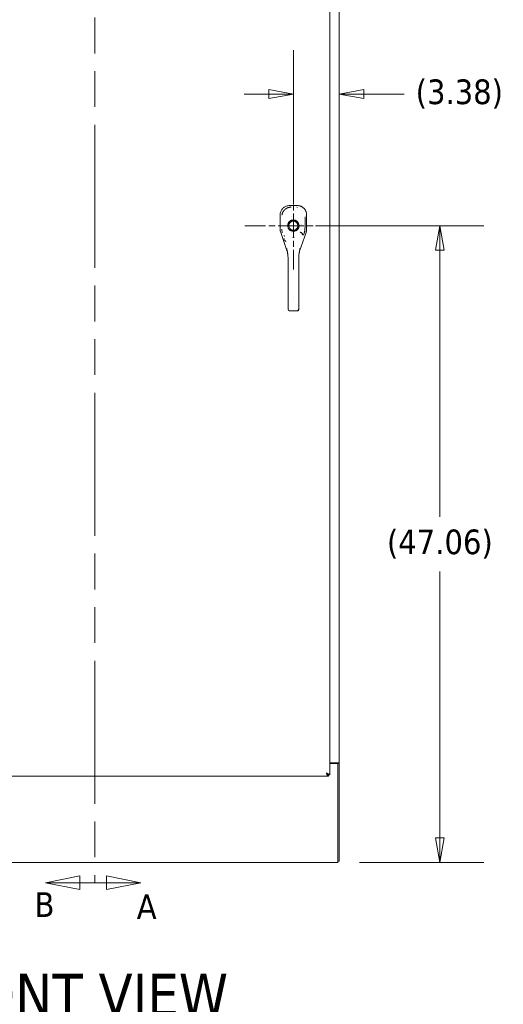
# Model space of a CAD drawing. Header units: inches. Extents: x 16 to 427, y 4 to 276.
# Tile 43 of 111: x 178 to 213, y 108 to 180. Entities that reach past the tile are written whole.
import ezdxf

# ---------------------------------------------------------------- set-up
doc = ezdxf.new("R2010")
doc.units = ezdxf.units.IN
doc.header["$LTSCALE"] = 26
doc.header["$MEASUREMENT"] = 0
doc.linetypes.add('CHAIN', pattern=[0.7087, 0.4724, -0.0591, 0.1181, -0.0591])
doc.linetypes.add('DOUBLE_DASH_CHAIN', pattern=[1.2403, 0.6614, -0.0827, 0.1654, -0.0827, 0.1654, -0.0827])
doc.layers.get('0').update_dxf_attribs({"lineweight": 0})
for name, color, linetype, lineweight in [('Center Mark (ANSI)', 7, 'Continuous', 5), ('Dimension (ANSI)', 7, 'Continuous', 5), ('Section Line (ANSI)', 7, 'DOUBLE_DASH_CHAIN', 5), ('Symbol (ANSI)', 7, 'Continuous', 5), ('Visible (ANSI)', 7, 'Continuous', 5)]:
    doc.layers.add(name, color=color, linetype=linetype, lineweight=lineweight)
doc.styles.add('Note Text (ANSI)', font='tahoma.ttf')
doc.styles.add('ROMANS', font='tahoma.ttf')
doc.styles.add('Text Style168', font='tahoma.ttf')
doc.dimstyles.new('Default (ANSI)', dxfattribs={"dimscale": 26, "dimtxt": 0.07, "dimasz": 0.07, "dimexe": 0.125, "dimexo": 0.0625, "dimgap": 0.031496, "dimtad": 0, "dimtih": 1, "dimtoh": 1, "dimrnd": 1e-08, "dimzin": 0, "dimdsep": 46, "dimtxsty": 'ROMANS', "dimblk": 'Filled-1', "dimcen": 0.09, "dimdle": 0.393701, "dimclrd": 256, "dimclre": 256, "dimclrt": 256, "dimadec": 0, "dimazin": 0, "dimtfac": 0.928571, "dimtofl": 0, "dimtmove": 0, "dimatfit": 3, "dimfxl": 1, "dimtolj": 1, "dimtzin": 0, "dimlwd": -1, "dimlwe": -1, "dimarcsym": 0})

# ---------------------------------------------------------------- blocks, each defined once
blk = doc.blocks.new('2dTransSection0')
at = {"layer": 'Section Line (ANSI)', "linetype": 'DOUBLE_DASH_CHAIN', "ltscale": 0.023621}
blk.add_line((7.0459, 8.1592), (7.0459, 4.4814), dxfattribs=at)
at = {"layer": 'Section Line (ANSI)', "linetype": 'Continuous'}
for p, q in [((7.0459, 4.4972), (7.0459, 4.4814)), ((7.0459, 4.4814), (7.0795, 4.4814)), ((7.1775, 4.4814), (7.0795, 4.5009)), ((7.0795, 4.5009), (7.0795, 4.4619)), ((7.0795, 4.4814), (7.1775, 4.4814)), ((7.0795, 4.4619), (7.1775, 4.4814))]:
    blk.add_line(p, q, dxfattribs=at)
at = {"layer": 'Section Line (ANSI)', "linetype": 'Continuous', "flags": 128}
blk.add_lwpolyline([(7.0795, 4.4619), (7.1775, 4.4814), (7.0795, 4.5009), (7.0795, 4.4619)], dxfattribs=at)
at = {"layer": 'Section Line (ANSI)'}
blk.add_solid([(7.0795, 4.4619), (7.1775, 4.4814), (7.0795, 4.5009), (7.0795, 4.4619)], dxfattribs=at)
at = {"layer": 'Section Line (ANSI)', "insert": (7.1655, 4.3785), "char_height": 0.07, "attachment_point": 7, "style": 'Note Text (ANSI)'}
blk.add_mtext('A', dxfattribs=at)
blk = doc.blocks.new('2dTransSection1')
at = {"layer": 'Section Line (ANSI)', "linetype": 'DOUBLE_DASH_CHAIN', "ltscale": 0.023621}
blk.add_line((7.0459, 8.1592), (7.0459, 4.4814), dxfattribs=at)
at = {"layer": 'Section Line (ANSI)', "linetype": 'Continuous'}
for p, q in [((7.0036, 4.5009), (6.9056, 4.4814)), ((7.0036, 4.4814), (6.9056, 4.4814)), ((6.9056, 4.4814), (7.0036, 4.4619)), ((7.0036, 4.4619), (7.0036, 4.5009)), ((7.0459, 4.4814), (7.0036, 4.4814)), ((7.0459, 4.4972), (7.0459, 4.4814))]:
    blk.add_line(p, q, dxfattribs=at)
at = {"layer": 'Section Line (ANSI)', "linetype": 'Continuous', "flags": 128}
blk.add_lwpolyline([(7.0036, 4.5009), (6.9056, 4.4814), (7.0036, 4.4619), (7.0036, 4.5009)], dxfattribs=at)
at = {"layer": 'Section Line (ANSI)'}
blk.add_solid([(7.0036, 4.5009), (6.9056, 4.4814), (7.0036, 4.4619), (7.0036, 4.5009)], dxfattribs=at)
at = {"layer": 'Section Line (ANSI)', "insert": (6.8747, 4.3843), "char_height": 0.07, "attachment_point": 7, "style": 'Note Text (ANSI)'}
blk.add_mtext('B', dxfattribs=at)
blk = doc.blocks.new('Filled-1')
at = {"color": 0}
for p, q in [((0, 0), (-1, 0.179)), ((-1, 0.179), (-1, -0.179)), ((-1, 0), (0, 0)), ((-1, -0.179), (0, 0))]:
    blk.add_line(p, q, dxfattribs=at)
at = {"color": 0, "flags": 128}
blk.add_lwpolyline([(-1, -0.179), (0, 0), (-1, 0.179), (-1, -0.179)], dxfattribs=at)
at = {"color": 0}
blk.add_solid([(-1, -0.179), (0, 0), (-1, 0.179), (-1, -0.179)], dxfattribs=at)
blk = doc.blocks.new('*D14')
at = {"layer": 'Defpoints', "color": 0, "transparency": 16777216}
for p in [(197.879, 165.078), (201.154, 118.015), (208.708, 118.015)]:
    blk.add_point(p, dxfattribs=at)
at = {"layer": 'Dimension (ANSI)', "transparency": 16777216}
for p, q in [((199.504, 165.078), (211.958, 165.078)), ((208.708, 163.258), (208.708, 143.568)), ((208.708, 119.835), (208.708, 139.525)), ((202.779, 118.015), (211.958, 118.015))]:
    blk.add_line(p, q, dxfattribs=at)
at = {"layer": 'Dimension (ANSI)', "transparency": 16777216, "xscale": 1.820000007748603, "yscale": 1.820000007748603, "zscale": 1.820000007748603}
for p, rotation in [((208.708, 165.078), 90), ((208.708, 118.015), 270)]:
    blk.add_blockref('Filled-1', p, dxfattribs=dict(at, rotation=rotation))
at = {"layer": 'Dimension (ANSI)', "transparency": 16777216, "insert": (208.708, 141.547), "char_height": 1.82, "attachment_point": 5, "style": 'ROMANS'}
blk.add_mtext('\\A1;(47.06)', dxfattribs=at)
blk = doc.blocks.new('*D15')
at = {"layer": 'Defpoints', "color": 0, "transparency": 16777216}
for p in [(201.256, 204.765), (197.879, 174.81), (197.879, 165.078)]:
    blk.add_point(p, dxfattribs=at)
at = {"layer": 'Dimension (ANSI)', "transparency": 16777216}
for p, q in [((197.879, 166.703), (197.879, 178.06)), ((196.059, 174.81), (194.239, 174.81)), ((203.076, 174.81), (206.073, 174.81))]:
    blk.add_line(p, q, dxfattribs=at)
at = {"layer": 'Dimension (ANSI)', "transparency": 16777216, "xscale": 1.820000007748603, "yscale": 1.820000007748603, "zscale": 1.820000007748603}
blk.add_blockref('Filled-1', (197.879, 174.81), dxfattribs=at)
at = {"layer": 'Dimension (ANSI)', "transparency": 16777216, "xscale": 1.820000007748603, "yscale": 1.820000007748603, "zscale": 1.820000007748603, "rotation": 180}
blk.add_blockref('Filled-1', (201.256, 174.81), dxfattribs=at)
at = {"layer": 'Dimension (ANSI)', "transparency": 16777216, "insert": (210.146, 174.81), "char_height": 1.82, "attachment_point": 5, "style": 'ROMANS'}
blk.add_mtext('\\A1;(3.38)', dxfattribs=at)

msp = doc.modelspace()

# ---------------------------------------------------------------- linework, layer by layer
at = {"layer": 'Center Mark (ANSI)', "linetype": 'CHAIN', "ltscale": 0.146029}
msp.add_line((197.879, 168.667), (197.879, 161.8278), dxfattribs=at)
at = {"layer": 'Center Mark (ANSI)', "linetype": 'CHAIN', "ltscale": 0.153277}
msp.add_line((201.4682, 165.0778), (194.2898, 165.0778), dxfattribs=at)
at = {"layer": 'Visible (ANSI)'}
for p, q in [((200.5665, 205.6626), (200.5665, 124.493)), ((201.256, 204.7653), (201.256, 125.3903)), ((197.6024, 166.5664), (197.5945, 166.5664)), ((198.1593, 166.5657), (197.6024, 166.5664)), ((197.6024, 166.5664), (198.1593, 166.5657)), ((197.6732, 166.4954), (197.6732, 166.4954)), ((197.7199, 166.4349), (197.7199, 166.4485)), ((198.0884, 166.4949), (198.0884, 166.4949)), ((198.0884, 166.4949), (198.0884, 166.4949)), ((198.1672, 166.5657), (198.1593, 166.5657)), ((198.167, 166.4226), (198.1671, 166.4368)), ((196.9036, 165.8694), (196.9022, 164.8053)), ((196.9022, 164.8053), (196.9036, 165.8694)), ((196.9036, 165.8772), (196.9036, 165.8694)), ((196.9744, 165.7984), (196.9744, 165.7984)), ((197.8963, 165.4165), (197.8958, 165.4166)), ((198.0041, 165.3931), (198.0036, 165.3932)), ((198.7854, 165.7961), (198.7854, 165.7961)), ((198.855, 164.8028), (198.8563, 165.8669)), ((198.8563, 165.8669), (198.855, 164.8028)), ((198.8563, 165.8669), (198.8564, 165.8748)), ((196.9022, 164.804), (196.9022, 164.8053)), ((196.9411, 164.5747), (196.9407, 164.576)), ((196.9411, 164.5747), (197.4295, 163.1737)), ((197.4295, 163.1737), (196.9411, 164.5747)), ((197.4851, 164.9382), (197.4851, 164.9382)), ((197.4929, 164.9178), (197.4929, 164.9177)), ((197.5831, 164.7827), (197.5831, 164.7827)), ((197.6306, 164.8468), (197.6307, 164.8469)), ((197.6368, 164.8403), (197.6368, 164.8404)), ((197.6368, 164.7372), (197.6368, 164.7372)), ((197.6484, 164.7293), (197.6918, 164.7949)), ((197.6762, 164.806), (197.6762, 164.8059)), ((197.6762, 164.7174), (197.6762, 164.717)), ((197.7533, 164.7627), (197.7543, 164.7625)), ((197.7723, 164.7559), (197.7723, 164.7557)), ((197.7723, 164.7557), (197.7723, 164.7559)), ((197.7841, 164.752), (197.7841, 164.7523)), ((197.8501, 164.6802), (197.8496, 164.6802)), ((197.8617, 164.7392), (197.8639, 164.7387)), ((197.907, 164.6802), (197.9064, 164.6802)), ((198.0661, 164.7949), (198.1095, 164.7293)), ((198.0817, 164.8059), (198.0817, 164.806)), ((198.0817, 164.717), (198.0817, 164.7174)), ((198.1211, 164.8404), (198.1211, 164.8403)), ((198.1211, 164.7372), (198.1211, 164.7372)), ((198.2011, 165.1837), (198.2012, 165.1837)), ((198.2012, 165.1837), (198.2011, 165.1837)), ((198.2048, 165.1719), (198.2049, 165.1719)), ((198.2646, 164.9168), (198.2646, 164.9168)), ((198.2725, 164.9372), (198.2725, 164.9372)), ((198.8155, 164.5723), (198.3333, 163.2002)), ((198.816, 164.5736), (198.8155, 164.5723)), ((198.855, 164.8028), (198.855, 164.8015)), ((197.7569, 164.1857), (197.7569, 164.1859)), ((197.7569, 164.1859), (197.7569, 164.1857)), ((197.7687, 164.1857), (197.7687, 164.1859)), ((197.7805, 164.1859), (197.7805, 164.1857)), ((197.9774, 164.1857), (197.9774, 164.1858)), ((197.4853, 161.7314), (197.4853, 162.6575)), ((198.2727, 162.6575), (198.2727, 161.7314)), ((197.4853, 159.7629), (197.4853, 161.7314)), ((197.4853, 161.7314), (197.4853, 159.7629)), ((198.2727, 161.7314), (198.2727, 159.7629)), ((198.2727, 159.7629), (198.2727, 161.7314)), ((197.4853, 159.7629), (197.4853, 158.9548)), ((198.2727, 158.9548), (198.2727, 159.7629)), ((197.4853, 158.9548), (197.4853, 158.8957)), ((197.4853, 158.8957), (197.4853, 158.9548)), ((197.6034, 158.7934), (198.1546, 158.7934)), ((198.1546, 158.7934), (197.6034, 158.7934)), ((198.2727, 158.8957), (198.2727, 158.9548)), ((198.2727, 158.9548), (198.2727, 158.8957)), ((201.0133, 125.3903), (200.5665, 125.3903)), ((201.154, 125.3393), (200.5665, 125.3393)), ((201.0133, 125.3903), (201.256, 125.3903)), ((201.154, 125.3591), (201.154, 125.3903)), ((201.256, 125.3591), (201.154, 125.3591)), ((201.154, 125.3591), (201.154, 125.3393)), ((201.154, 125.3393), (201.154, 118.258)), ((201.256, 125.3903), (201.256, 125.3591)), ((201.256, 125.3591), (201.256, 118.1173)), ((200.4638, 124.4923), (200.4638, 124.3903)), ((200.4645, 124.493), (200.5665, 124.493)), ((200.4638, 124.3903), (165.2317, 124.3903)), ((201.154, 118.0153), (165.233, 118.0153)), ((201.154, 118.0153), (201.154, 118.258)), ((201.256, 118.1173), (201.154, 118.1173))]:
    msp.add_line(p, q, dxfattribs=at)
for centre, radius, start, end in [((197.879, 165.0778), 0.4179, 303.481247, 236.518753), ((197.879, 165.0778), 0.3392, 303.481247, 236.518753), ((197.879, 165.0778), 0.3392, 0, 180), ((197.879, 164.9204), 0.4724, 116.646125, 116.696202), ((197.879, 164.9204), 0.4724, 116.646125, 116.696202), ((197.879, 164.9204), 0.4724, 63.303798, 63.353869), ((197.879, 164.9204), 0.4724, 63.303798, 63.353869), ((197.8789, 165.0777), 0.5077, 255.311901, 255.312013), ((198.4842, 165.1558), 0.0197, 251.626485, 252.154565), ((198.4842, 165.1558), 0.0197, 251.625166, 252.153325)]:
    msp.add_arc(centre, radius, start, end, dxfattribs=at)
for centre, major_axis, ratio, start_param, end_param in [((197.6024, 166.5664), (0.129, -0.0002), 0.00001, 4.651125, 4.7122074), ((198.1593, 166.5657), (0.129, -0.0002), 0.00001, 4.7125705, 4.773653), ((196.9036, 165.8694), (0.0002, 0.129), 0.00001, 4.7125705, 4.773653), ((198.8563, 165.8669), (-0.0002, -0.129), 0.00001, 4.651125, 4.7122074), ((197.5894, 164.8026), (0.1145, -0.6789), 0.997956, 4.5436754, 4.8811026), ((197.6484, 164.7293), (0.0434, 0.0657), 0.00001, 4.7123855, 6.2501774), ((198.1095, 164.7293), (-0.0434, 0.0657), 0.00001, 0.0527321, 1.5806418), ((198.4108, 164.7685), (0.1373, 0.2391), 0.281198, 4.0229143, 4.0586223), ((198.3753, 164.4438), (0.1785, -0.083), 0.6904569, 0.3027246, 1.8814457), ((198.3807, 164.4555), (0.1795, -0.0809), 0.6615818, 0.2947925, 1.8605315), ((198.6714, 164.6049), (0.0309, -0.0125), 0.1382041, 5.4714403, 6.1164049), ((198.0388, 164.824), (0.1177, 0.6886), 0.9999883, 4.7654278, 4.8688416), ((198.0388, 164.824), (-0.1179, -0.6885), 0.9999884, 1.6241736, 1.7275912), ((198.1679, 164.8019), (0.1162, 0.6786), 0.997956, 4.5436754, 4.8811026), ((197.879, 164.2064), (-0.0807, 0), 0.9990844, 0.2561907, 0.2598955), ((197.879, 164.2059), (-0.0689, 0), 0.9990844, 0.2938643, 0.2983422), ((197.879, 164.2059), (-0.0689, 0), 0.9990844, 0.2938642, 0.2983422), ((197.879, 164.2026), (-0.0602, 0), 0.9990844, 0.2809467, 0.2860887), ((197.879, 164.2026), (-0.0602, 0), 0.9990844, 0.2809467, 0.2860888), ((197.879, 164.2022), (-0.0485, 0), 0.9990844, 0.3419788, 0.3485169), ((197.879, 164.2022), (0.0485, 0), 0.9990844, 5.9346733, 5.9397846), ((197.879, 164.2026), (0.0602, 0), 0.9990844, 5.9971014, 6.0008554), ((197.879, 164.2026), (0.0602, 0), 0.9990844, 5.9971014, 6.0008554), ((197.879, 164.2059), (0.0689, 0), 0.9990844, 5.9848479, 5.9879683), ((197.879, 164.2059), (0.0689, 0), 0.9990844, 5.9848479, 5.9879683), ((197.879, 164.2064), (0.0807, 0), 0.9990844, 6.0232947, 6.0256956), ((198.599, 164.7024), (-0.1189, -0.4118), 0.1586919, 0.7979277, 0.837041), ((197.6034, 158.8957), (-0.1181, 0), 0.8660254, 0, 1.5707963), ((198.1546, 158.8957), (0.1181, 0), 0.8660254, 4.712389, 6.2831853), ((198.1545, 158.8957), (0.1181, 0), 0.8660113, 4.7125506, 6.2829236), ((198.1939, 158.8957), (0.0787, 0), 0.5000008, 6.2731636, 6.2832145)]:
    msp.add_ellipse(centre, major_axis=major_axis, ratio=ratio, start_param=start_param, end_param=end_param, dxfattribs=at)
for points, knots in [([(196.9036, 165.8772), (196.9037, 165.9182), (196.9073, 165.959), (196.9143, 165.9989), (196.9213, 166.0388), (196.9318, 166.078), (196.9456, 166.1157), (196.9593, 166.1534), (196.9762, 166.1898), (196.9962, 166.2244), (197.0161, 166.259), (197.0391, 166.2917), (197.0647, 166.3222), (197.0903, 166.3527), (197.1186, 166.3809), (197.1492, 166.4065), (197.1797, 166.432), (197.2126, 166.4549), (197.2472, 166.4747), (197.2818, 166.4946), (197.3182, 166.5114), (197.356, 166.5251), (197.3938, 166.5387), (197.4329, 166.5491), (197.4729, 166.556), (197.5128, 166.5629), (197.5535, 166.5664), (197.5945, 166.5664)], [0, 0, 0, 0, 0.1111111, 0.1111111, 0.1111111, 0.2222222, 0.2222222, 0.2222222, 0.3333333, 0.3333333, 0.3333333, 0.4444444, 0.4444444, 0.4444444, 0.5555556, 0.5555556, 0.5555556, 0.6666667, 0.6666667, 0.6666667, 0.7777778, 0.7777778, 0.7777778, 0.8888889, 0.8888889, 0.8888889, 1, 1, 1, 1]), ([(197.5945, 166.5664), (197.5538, 166.5664), (197.5131, 166.563), (197.4732, 166.5561), (197.4331, 166.5491), (197.3938, 166.5387), (197.3559, 166.525), (197.3558, 166.525), (197.3558, 166.525), (197.3557, 166.525), (197.318, 166.5114), (197.2817, 166.4945), (197.2471, 166.4747), (197.2471, 166.4747), (197.247, 166.4746), (197.2469, 166.4746), (197.2124, 166.4548), (197.1798, 166.432), (197.1494, 166.4066), (197.1493, 166.4065), (197.1491, 166.4064), (197.149, 166.4063), (197.1185, 166.3808), (197.0903, 166.3527), (197.0648, 166.3223), (197.0647, 166.3222), (197.0646, 166.3221), (197.0645, 166.322), (197.039, 166.2916), (197.0162, 166.259), (196.9963, 166.2246), (196.9962, 166.2245), (196.9962, 166.2244), (196.9962, 166.2244), (196.9763, 166.1899), (196.9593, 166.1536), (196.9456, 166.1159), (196.9456, 166.1158), (196.9456, 166.1158), (196.9456, 166.1157), (196.9318, 166.0779), (196.9213, 166.0387), (196.9143, 165.9988), (196.9143, 165.9987), (196.9142, 165.9986), (196.9142, 165.9985), (196.9072, 165.9586), (196.9037, 165.918), (196.9036, 165.8772)], [0, 0, 0, 0, 0.1108364, 0.1108364, 0.1108364, 0.2222222, 0.2222222, 0.2222222, 0.2223767, 0.2223767, 0.2223767, 0.3330931, 0.3330931, 0.3330931, 0.3333333, 0.3333333, 0.3333333, 0.4440371, 0.4440371, 0.4440371, 0.4444444, 0.4444444, 0.4444444, 0.5555556, 0.5555556, 0.5555556, 0.5559572, 0.5559572, 0.5559572, 0.6666667, 0.6666667, 0.6666667, 0.6669005, 0.6669005, 0.6669005, 0.7776076, 0.7776076, 0.7776076, 0.7777778, 0.7777778, 0.7777778, 0.8888889, 0.8888889, 0.8888889, 0.8891566, 0.8891566, 0.8891566, 1, 1, 1, 1]), ([(197.0341, 165.8856), (197.0343, 165.8866), (197.0345, 165.8877), (197.0347, 165.8887), (197.0371, 165.9005), (197.0397, 165.9123), (197.0427, 165.924), (197.0456, 165.9357), (197.0489, 165.9473), (197.0524, 165.9589), (197.056, 165.9704), (197.0598, 165.9817), (197.0639, 165.993), (197.0671, 166.0017), (197.0704, 166.0104), (197.074, 166.019), (197.075, 166.0215), (197.076, 166.024), (197.0771, 166.0265), (197.0818, 166.0375), (197.0867, 166.0484), (197.092, 166.0591), (197.0972, 166.0699), (197.1027, 166.0805), (197.1085, 166.0909), (197.1143, 166.1014), (197.1203, 166.1116), (197.1266, 166.1218), (197.1329, 166.1319), (197.1394, 166.1418), (197.1462, 166.1516), (197.153, 166.1613), (197.1601, 166.1709), (197.1673, 166.1803), (197.1746, 166.1897), (197.1821, 166.1989), (197.1899, 166.2079), (197.1977, 166.2169), (197.2056, 166.2257), (197.2138, 166.2343), (197.2176, 166.2381), (197.2213, 166.242), (197.2251, 166.2458), (197.2297, 166.2504), (197.2344, 166.2549), (197.2391, 166.2593), (197.2478, 166.2675), (197.2566, 166.2754), (197.2657, 166.2831), (197.2747, 166.2908), (197.284, 166.2982), (197.2934, 166.3055), (197.3029, 166.3127), (197.3125, 166.3196), (197.3223, 166.3264), (197.3321, 166.3331), (197.3421, 166.3396), (197.3523, 166.3458), (197.3624, 166.352), (197.3728, 166.358), (197.3832, 166.3636), (197.3937, 166.3693), (197.4044, 166.3748), (197.4151, 166.3799), (197.4259, 166.3851), (197.4369, 166.39), (197.4479, 166.3946), (197.4494, 166.3952), (197.4509, 166.3958), (197.4524, 166.3964), (197.462, 166.4003), (197.4717, 166.404), (197.4815, 166.4075), (197.4928, 166.4116), (197.5042, 166.4153), (197.5157, 166.4188), (197.5273, 166.4222), (197.5389, 166.4254), (197.5506, 166.4283), (197.5624, 166.4311), (197.5742, 166.4337), (197.5861, 166.436), (197.598, 166.4382), (197.61, 166.4402), (197.622, 166.4419), (197.634, 166.4435), (197.6461, 166.4449), (197.6582, 166.4459), (197.6704, 166.447), (197.6826, 166.4477), (197.6948, 166.4481), (197.7031, 166.4484), (197.7115, 166.4486), (197.7199, 166.4485)], [0.12296271, 0.12296271, 0.12296271, 0.12296271, 0.12579384, 0.12579384, 0.12579384, 0.15883891, 0.15883891, 0.15883891, 0.19179047, 0.19179047, 0.19179047, 0.22465318, 0.22465318, 0.22465318, 0.25, 0.25, 0.25, 0.25743581, 0.25743581, 0.25743581, 0.29014035, 0.29014035, 0.29014035, 0.32277449, 0.32277449, 0.32277449, 0.35534854, 0.35534854, 0.35534854, 0.38787675, 0.38787675, 0.38787675, 0.42036677, 0.42036677, 0.42036677, 0.45283488, 0.45283488, 0.45283488, 0.48528786, 0.48528786, 0.48528786, 0.5, 0.5, 0.5, 0.51774014, 0.51774014, 0.51774014, 0.55019499, 0.55019499, 0.55019499, 0.58266275, 0.58266275, 0.58266275, 0.61515451, 0.61515451, 0.61515451, 0.64768607, 0.64768607, 0.64768607, 0.68026653, 0.68026653, 0.68026653, 0.71290594, 0.71290594, 0.71290594, 0.74561778, 0.74561778, 0.74561778, 0.75, 0.75, 0.75, 0.77840878, 0.77840878, 0.77840878, 0.81127839, 0.81127839, 0.81127839, 0.84423689, 0.84423689, 0.84423689, 0.87729134, 0.87729134, 0.87729134, 0.91044567, 0.91044567, 0.91044567, 0.94370526, 0.94370526, 0.94370526, 0.97707684, 0.97707684, 0.97707684, 1, 1, 1, 1]), ([(198.8564, 165.8748), (198.8564, 165.9074), (198.8542, 165.94), (198.8497, 165.9722), (198.8486, 165.9803), (198.8474, 165.9883), (198.846, 165.9963), (198.8418, 166.0204), (198.8364, 166.0443), (198.8297, 166.0677), (198.8253, 166.0831), (198.8204, 166.0983), (198.815, 166.1133), (198.8094, 166.1289), (198.8032, 166.1442), (198.7966, 166.1593), (198.787, 166.1808), (198.7763, 166.2019), (198.7646, 166.2222), (198.7602, 166.2299), (198.7557, 166.2374), (198.751, 166.2448), (198.7345, 166.2712), (198.7163, 166.2963), (198.6964, 166.3201), (198.6956, 166.3211), (198.6947, 166.3221), (198.6938, 166.3232), (198.6729, 166.348), (198.6501, 166.3712), (198.6258, 166.3928), (198.6214, 166.3967), (198.6169, 166.4006), (198.6123, 166.4045), (198.592, 166.4215), (198.5707, 166.4374), (198.5485, 166.452), (198.5374, 166.4593), (198.5261, 166.4663), (198.5145, 166.473), (198.4987, 166.4821), (198.4824, 166.4907), (198.4658, 166.4986), (198.4462, 166.5079), (198.4261, 166.5163), (198.4056, 166.5237), (198.3962, 166.5271), (198.3867, 166.5304), (198.3772, 166.5334), (198.3483, 166.5425), (198.3187, 166.5497), (198.2887, 166.555), (198.2854, 166.5556), (198.2821, 166.5561), (198.2788, 166.5567), (198.242, 166.5626), (198.2046, 166.5656), (198.1672, 166.5657)], [0, 0, 0, 0, 0.0888733, 0.0888733, 0.0888733, 0.1111111, 0.1111111, 0.1111111, 0.1781623, 0.1781623, 0.1781623, 0.2222222, 0.2222222, 0.2222222, 0.267931, 0.267931, 0.267931, 0.3333333, 0.3333333, 0.3333333, 0.3578156, 0.3578156, 0.3578156, 0.4444444, 0.4444444, 0.4444444, 0.4481347, 0.4481347, 0.4481347, 0.5389433, 0.5389433, 0.5389433, 0.5555556, 0.5555556, 0.5555556, 0.629644, 0.629644, 0.629644, 0.6666667, 0.6666667, 0.6666667, 0.7175691, 0.7175691, 0.7175691, 0.7777778, 0.7777778, 0.7777778, 0.8054377, 0.8054377, 0.8054377, 0.8888889, 0.8888889, 0.8888889, 0.8980912, 0.8980912, 0.8980912, 1, 1, 1, 1]), ([(198.1672, 166.5657), (198.2082, 166.5656), (198.2489, 166.562), (198.2888, 166.555), (198.3288, 166.5479), (198.3679, 166.5374), (198.4057, 166.5237), (198.4434, 166.51), (198.4798, 166.493), (198.5144, 166.4731), (198.5489, 166.4531), (198.5817, 166.4302), (198.6122, 166.4046), (198.6427, 166.3789), (198.6709, 166.3506), (198.6964, 166.3201), (198.722, 166.2895), (198.7448, 166.2567), (198.7647, 166.2221), (198.7846, 166.1874), (198.8014, 166.151), (198.815, 166.1132), (198.8287, 166.0754), (198.8391, 166.0363), (198.846, 165.9963), (198.8529, 165.9564), (198.8564, 165.9157), (198.8564, 165.8748)], [0, 0, 0, 0, 0.1111111, 0.1111111, 0.1111111, 0.2222222, 0.2222222, 0.2222222, 0.3333333, 0.3333333, 0.3333333, 0.4444444, 0.4444444, 0.4444444, 0.5555556, 0.5555556, 0.5555556, 0.6666667, 0.6666667, 0.6666667, 0.7777778, 0.7777778, 0.7777778, 0.8888889, 0.8888889, 0.8888889, 1, 1, 1, 1]), ([(197.6484, 164.7293), (197.6226, 164.7463), (197.5992, 164.7658), (197.5779, 164.788), (197.5567, 164.8101), (197.5375, 164.835), (197.5214, 164.8616), (197.5053, 164.8882), (197.4922, 164.9165), (197.4824, 164.9459), (197.4727, 164.9753), (197.4662, 165.0058), (197.4631, 165.0367), (197.46, 165.0675), (197.4604, 165.0987), (197.4643, 165.1295), (197.4681, 165.1603), (197.4754, 165.1906), (197.4859, 165.2198), (197.4964, 165.2489), (197.5102, 165.2769), (197.5269, 165.303), (197.5436, 165.3291), (197.5632, 165.3534), (197.5853, 165.3752), (197.6074, 165.397), (197.6319, 165.4163), (197.6582, 165.4327), (197.6845, 165.449), (197.7127, 165.4625), (197.742, 165.4727), (197.7713, 165.4828), (197.8017, 165.4897), (197.8325, 165.4932), (197.8633, 165.4966), (197.8945, 165.4966), (197.9253, 165.4932), (197.9561, 165.4897), (197.9866, 165.4828), (198.0159, 165.4727), (198.0452, 165.4625), (198.0733, 165.4491), (198.0996, 165.4327), (198.126, 165.4164), (198.1505, 165.397), (198.1725, 165.3753), (198.1946, 165.3535), (198.2142, 165.3292), (198.231, 165.3031), (198.2477, 165.277), (198.2615, 165.249), (198.272, 165.2199), (198.2825, 165.1907), (198.2898, 165.1604), (198.2937, 165.1296), (198.2975, 165.0988), (198.2979, 165.0676), (198.2948, 165.0368), (198.2918, 165.0059), (198.2853, 164.9754), (198.2755, 164.946), (198.2658, 164.9166), (198.2527, 164.8883), (198.2366, 164.8617), (198.2205, 164.8351), (198.2013, 164.8102), (198.18, 164.788), (198.1587, 164.7658), (198.1353, 164.7464), (198.1095, 164.7293)], [0, 0, 0, 0, 0.0434783, 0.0434783, 0.0434783, 0.0869565, 0.0869565, 0.0869565, 0.1304348, 0.1304348, 0.1304348, 0.173913, 0.173913, 0.173913, 0.2173913, 0.2173913, 0.2173913, 0.2608696, 0.2608696, 0.2608696, 0.3043478, 0.3043478, 0.3043478, 0.3478261, 0.3478261, 0.3478261, 0.3913043, 0.3913043, 0.3913043, 0.4347826, 0.4347826, 0.4347826, 0.4782609, 0.4782609, 0.4782609, 0.5217391, 0.5217391, 0.5217391, 0.5652174, 0.5652174, 0.5652174, 0.6086957, 0.6086957, 0.6086957, 0.6521739, 0.6521739, 0.6521739, 0.6956522, 0.6956522, 0.6956522, 0.7391304, 0.7391304, 0.7391304, 0.7826087, 0.7826087, 0.7826087, 0.826087, 0.826087, 0.826087, 0.8695652, 0.8695652, 0.8695652, 0.9130435, 0.9130435, 0.9130435, 0.9565217, 0.9565217, 0.9565217, 1, 1, 1, 1]), ([(196.9022, 164.804), (196.9022, 164.8041), (196.9022, 164.8043), (196.9022, 164.8044), (196.9022, 164.8046), (196.9022, 164.8047), (196.9022, 164.8049), (196.9022, 164.805), (196.9022, 164.8052), (196.9022, 164.8053)], [0, 0, 0, 0, 0.3333333, 0.3333333, 0.3333333, 0.6666667, 0.6666667, 0.6666667, 1, 1, 1, 1]), ([(196.9407, 164.576), (196.9322, 164.6004), (196.9251, 164.6252), (196.9193, 164.6504), (196.9136, 164.6756), (196.9093, 164.7011), (196.9065, 164.7267), (196.9036, 164.7524), (196.9022, 164.7782), (196.9022, 164.804)], [0, 0, 0, 0, 0.3333333, 0.3333333, 0.3333333, 0.6666667, 0.6666667, 0.6666667, 1, 1, 1, 1]), ([(196.9411, 164.5747), (196.9411, 164.5749), (196.941, 164.575), (196.941, 164.5751), (196.9409, 164.5753), (196.9409, 164.5754), (196.9408, 164.5756), (196.9408, 164.5757), (196.9407, 164.5758), (196.9407, 164.576)], [0, 0, 0, 0, 0.3333333, 0.3333333, 0.3333333, 0.6666667, 0.6666667, 0.6666667, 1, 1, 1, 1]), ([(197.0636, 164.5643), (197.0586, 164.5786), (197.0541, 164.5927), (197.0501, 164.6066), (197.0497, 164.6083), (197.0492, 164.61), (197.0487, 164.6116), (197.0413, 164.6382), (197.0356, 164.6637), (197.0313, 164.6886), (197.0295, 164.6987), (197.028, 164.7087), (197.0266, 164.7186), (197.0248, 164.7322), (197.0234, 164.7456), (197.0223, 164.7586), (197.0205, 164.78), (197.0196, 164.8005), (197.0195, 164.8192)], [0.81904529, 0.81904529, 0.81904529, 0.81904529, 0.84615385, 0.84615385, 0.84615385, 0.8494491, 0.8494491, 0.8494491, 0.90173883, 0.90173883, 0.90173883, 0.92307692, 0.92307692, 0.92307692, 0.95217318, 0.95217318, 0.95217318, 1, 1, 1, 1]), ([(198.1095, 164.7293), (198.0841, 164.7169), (198.0567, 164.7069), (198.0265, 164.6989), (197.9962, 164.6908), (197.9631, 164.6848), (197.9297, 164.6818), (197.8962, 164.6787), (197.8625, 164.6787), (197.8291, 164.6817), (197.7956, 164.6847), (197.7624, 164.6907), (197.732, 164.6987), (197.7016, 164.7068), (197.674, 164.7168), (197.6484, 164.7293)], [0, 0, 0, 0, 0.2, 0.2, 0.2, 0.4, 0.4, 0.4, 0.6, 0.6, 0.6, 0.8, 0.8, 0.8, 1, 1, 1, 1]), ([(198.1095, 164.7293), (198.109, 164.729), (198.1084, 164.7288), (198.1079, 164.7285), (198.0969, 164.7236), (198.0855, 164.7188), (198.0736, 164.7143), (198.0604, 164.7092), (198.0465, 164.7046), (198.032, 164.7004), (198.0301, 164.6999), (198.0283, 164.6994), (198.0264, 164.6989), (198.0127, 164.6951), (197.9984, 164.6918), (197.9837, 164.6891), (197.9661, 164.6859), (197.9481, 164.6834), (197.93, 164.6818), (197.9298, 164.6818), (197.9296, 164.6817), (197.9293, 164.6817), (197.9106, 164.6801), (197.8918, 164.6793), (197.873, 164.6795), (197.8583, 164.6797), (197.8436, 164.6804), (197.829, 164.6817), (197.8242, 164.6821), (197.8195, 164.6826), (197.8148, 164.6831), (197.7954, 164.6853), (197.7763, 164.6884), (197.7578, 164.6924), (197.7491, 164.6943), (197.7405, 164.6964), (197.7321, 164.6987), (197.7228, 164.7012), (197.7138, 164.704), (197.7051, 164.7069), (197.6892, 164.7122), (197.6741, 164.718), (197.6597, 164.7243), (197.6559, 164.7259), (197.6521, 164.7276), (197.6484, 164.7293)], [0, 0, 0, 0, 0.0043252, 0.0043252, 0.0043252, 0.0908492, 0.0908492, 0.0908492, 0.1876614, 0.1876614, 0.1876614, 0.2, 0.2, 0.2, 0.290523, 0.290523, 0.290523, 0.398627, 0.398627, 0.398627, 0.4, 0.4, 0.4, 0.5122456, 0.5122456, 0.5122456, 0.6, 0.6, 0.6, 0.6283589, 0.6283589, 0.6283589, 0.7447182, 0.7447182, 0.7447182, 0.8, 0.8, 0.8, 0.8607816, 0.8607816, 0.8607816, 0.9709889, 0.9709889, 0.9709889, 1, 1, 1, 1]), ([(197.6918, 164.7949), (197.6948, 164.7929), (197.6979, 164.791), (197.7009, 164.7891), (197.7129, 164.7817), (197.7252, 164.7751), (197.7378, 164.7693), (197.7518, 164.7629), (197.7661, 164.7575), (197.7806, 164.753), (197.7958, 164.7484), (197.8113, 164.7449), (197.8269, 164.7424), (197.839, 164.7405), (197.8512, 164.7393), (197.8634, 164.7387), (197.867, 164.7385), (197.8705, 164.7384), (197.8741, 164.7384), (197.8757, 164.7383), (197.8774, 164.7383), (197.879, 164.7383), (197.8928, 164.7383), (197.9067, 164.7392), (197.9204, 164.7409), (197.9351, 164.7427), (197.9496, 164.7455), (197.964, 164.7493), (197.9772, 164.7527), (197.9903, 164.757), (198.0032, 164.7621), (198.0147, 164.7666), (198.026, 164.7719), (198.037, 164.7777), (198.0429, 164.7808), (198.0487, 164.7841), (198.0544, 164.7875), (198.0579, 164.7896), (198.0613, 164.7918), (198.0648, 164.794), (198.0652, 164.7943), (198.0657, 164.7946), (198.0661, 164.7949)], [0, 0, 0, 0, 0.0267314, 0.0267314, 0.0267314, 0.1310467, 0.1310467, 0.1310467, 0.2465295, 0.2465295, 0.2465295, 0.3668572, 0.3668572, 0.3668572, 0.4604035, 0.4604035, 0.4604035, 0.4875703, 0.4875703, 0.4875703, 0.5, 0.5, 0.5, 0.6057259, 0.6057259, 0.6057259, 0.7183058, 0.7183058, 0.7183058, 0.8225788, 0.8225788, 0.8225788, 0.9160106, 0.9160106, 0.9160106, 0.9656841, 0.9656841, 0.9656841, 0.996073, 0.996073, 0.996073, 1, 1, 1, 1]), ([(197.6918, 164.7948), (197.7096, 164.783), (197.7288, 164.7728), (197.7493, 164.7643), (197.7699, 164.7558), (197.7919, 164.7491), (197.8137, 164.7449), (197.8356, 164.7406), (197.8573, 164.7385), (197.879, 164.7385), (197.9007, 164.7385), (197.9224, 164.7406), (197.9442, 164.7449), (197.9661, 164.7491), (197.9881, 164.7558), (198.0086, 164.7643), (198.0292, 164.7728), (198.0483, 164.783), (198.0662, 164.7948)], [0, 0, 0, 0, 0.1666667, 0.1666667, 0.1666667, 0.3333333, 0.3333333, 0.3333333, 0.5, 0.5, 0.5, 0.6666667, 0.6666667, 0.6666667, 0.8333333, 0.8333333, 0.8333333, 1, 1, 1, 1]), ([(198.6717, 164.5374), (198.6739, 164.5429), (198.6761, 164.5485), (198.6781, 164.5541), (198.6938, 164.5963), (198.7058, 164.64), (198.7139, 164.6843), (198.7188, 164.7112), (198.7223, 164.7383), (198.7244, 164.7657)], [0.7630932, 0.7630932, 0.7630932, 0.7630932, 0.77777778, 0.77777778, 0.77777778, 0.88888889, 0.88888889, 0.88888889, 0.95630559, 0.95630559, 0.95630559, 0.95630559]), ([(198.7326, 164.7429), (198.7322, 164.7377), (198.7316, 164.7325), (198.731, 164.7272), (198.7297, 164.7157), (198.7282, 164.7042), (198.7263, 164.6927), (198.7262, 164.6924), (198.7262, 164.692), (198.7261, 164.6917), (198.7243, 164.6806), (198.7221, 164.6696), (198.7198, 164.6586), (198.7185, 164.6528), (198.7172, 164.647), (198.7157, 164.6412), (198.7144, 164.6358), (198.713, 164.6304), (198.7115, 164.625), (198.7085, 164.6138), (198.7052, 164.6028), (198.7016, 164.5918)], [0, 0, 0, 0, 0.1018197, 0.1018197, 0.1018197, 0.3263655, 0.3263655, 0.3263655, 0.3333333, 0.3333333, 0.3333333, 0.5509205, 0.5509205, 0.5509205, 0.6666667, 0.6666667, 0.6666667, 0.7754484, 0.7754484, 0.7754484, 1, 1, 1, 1]), ([(198.7016, 164.5918), (198.7069, 164.6081), (198.7117, 164.6246), (198.7157, 164.6412), (198.7198, 164.6579), (198.7233, 164.6747), (198.7261, 164.6917), (198.7289, 164.7087), (198.7311, 164.7258), (198.7326, 164.7429)], [0, 0, 0, 0, 0.33333333, 0.33333333, 0.33333333, 0.66666667, 0.66666667, 0.66666667, 0.99999015, 0.99999015, 0.99999015, 0.99999015]), ([(198.7212, 164.733), (198.7222, 164.7337), (198.7231, 164.7344), (198.724, 164.7351), (198.7262, 164.7366), (198.7281, 164.738), (198.7295, 164.7393), (198.731, 164.7406), (198.7321, 164.7418), (198.7326, 164.7429)], [0.19950994, 0.19950994, 0.19950994, 0.19950994, 0.33333333, 0.33333333, 0.33333333, 0.66666667, 0.66666667, 0.66666667, 1, 1, 1, 1]), ([(198.7326, 164.7429), (198.7321, 164.7418), (198.731, 164.7405), (198.7295, 164.7392), (198.728, 164.738), (198.7262, 164.7366), (198.724, 164.735), (198.7231, 164.7344), (198.7222, 164.7337), (198.7212, 164.733)], [0, 0, 0, 0, 0.33333333, 0.33333333, 0.33333333, 0.66666667, 0.66666667, 0.66666667, 0.79916359, 0.79916359, 0.79916359, 0.79916359]), ([(198.855, 164.8015), (198.855, 164.7757), (198.8535, 164.7499), (198.8506, 164.7242), (198.8476, 164.6986), (198.8433, 164.6731), (198.8375, 164.6479), (198.8317, 164.6228), (198.8245, 164.598), (198.816, 164.5736)], [0, 0, 0, 0, 0.3333333, 0.3333333, 0.3333333, 0.6666667, 0.6666667, 0.6666667, 1, 1, 1, 1]), ([(198.855, 164.8028), (198.855, 164.8027), (198.855, 164.8025), (198.855, 164.8024), (198.855, 164.8022), (198.855, 164.8021), (198.855, 164.8019), (198.855, 164.8018), (198.855, 164.8016), (198.855, 164.8015)], [0, 0, 0, 0, 0.3333333, 0.3333333, 0.3333333, 0.6666667, 0.6666667, 0.6666667, 1, 1, 1, 1]), ([(197.19, 164.354), (197.1978, 164.3438), (197.2058, 164.3339), (197.214, 164.3242), (197.2227, 164.3139), (197.2317, 164.3038), (197.241, 164.294)], [0.412254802, 0.412254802, 0.412254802, 0.412254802, 0.444444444, 0.444444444, 0.444444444, 0.478754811, 0.478754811, 0.478754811, 0.478754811]), ([(197.1987, 164.069), (197.1983, 164.0705), (197.1978, 164.0721), (197.1974, 164.0736), (197.1967, 164.076), (197.1961, 164.0784), (197.1955, 164.0808), (197.1936, 164.0888), (197.1922, 164.0969), (197.1913, 164.1049), (197.1904, 164.1125), (197.19, 164.12), (197.19, 164.1273)], [0.81872447, 0.81872447, 0.81872447, 0.81872447, 0.83333333, 0.83333333, 0.83333333, 0.85563358, 0.85563358, 0.85563358, 0.92968352, 0.92968352, 0.92968352, 1, 1, 1, 1]), ([(197.2228, 164.0161), (197.2253, 164.0121), (197.2279, 164.0081), (197.2306, 164.0042), (197.2366, 163.9956), (197.2433, 163.9872), (197.2505, 163.979), (197.2519, 163.9775), (197.2533, 163.9759), (197.2547, 163.9744), (197.2609, 163.9677), (197.2675, 163.9613), (197.2745, 163.955), (197.2789, 163.9511), (197.2833, 163.9473), (197.288, 163.9436), (197.2926, 163.9399), (197.2973, 163.9362), (197.3022, 163.9327), (197.3072, 163.9291), (197.3122, 163.9256), (197.3174, 163.9223), (197.3205, 163.9203), (197.3235, 163.9184), (197.3266, 163.9165)], [0.35294597, 0.35294597, 0.35294597, 0.35294597, 0.39354544, 0.39354544, 0.39354544, 0.48297152, 0.48297152, 0.48297152, 0.5, 0.5, 0.5, 0.57438336, 0.57438336, 0.57438336, 0.62053658, 0.62053658, 0.62053658, 0.66666667, 0.66666667, 0.66666667, 0.71301845, 0.71301845, 0.71301845, 0.73988262, 0.73988262, 0.73988262, 0.73988262]), ([(197.3868, 163.4022), (197.3927, 163.3703), (197.3986, 163.3389), (197.4045, 163.3077), (197.4104, 163.2766), (197.4163, 163.2458), (197.422, 163.2151), (197.4277, 163.1845), (197.4333, 163.154), (197.4386, 163.1235), (197.4439, 163.093), (197.449, 163.0626), (197.4536, 163.0321), (197.4583, 163.0015), (197.4626, 162.9709), (197.4665, 162.9402), (197.4703, 162.9094), (197.4737, 162.8785), (197.4765, 162.8473), (197.4793, 162.8161), (197.4815, 162.7848), (197.483, 162.7531), (197.4845, 162.7215), (197.4853, 162.6896), (197.4853, 162.6575)], [0, 0, 0, 0, 0.125, 0.125, 0.125, 0.25, 0.25, 0.25, 0.375, 0.375, 0.375, 0.5, 0.5, 0.5, 0.625, 0.625, 0.625, 0.75, 0.75, 0.75, 0.875, 0.875, 0.875, 1, 1, 1, 1]), ([(197.4853, 162.6575), (197.4853, 162.6896), (197.4845, 162.7215), (197.483, 162.7531), (197.4815, 162.7848), (197.4793, 162.8161), (197.4765, 162.8473), (197.4737, 162.8785), (197.4703, 162.9094), (197.4665, 162.9402), (197.4626, 162.9709), (197.4583, 163.0015), (197.4536, 163.0321), (197.449, 163.0626), (197.4439, 163.093), (197.4386, 163.1235), (197.4333, 163.154), (197.4277, 163.1845), (197.422, 163.2151), (197.4163, 163.2458), (197.4104, 163.2766), (197.4045, 163.3077), (197.3986, 163.3389), (197.3927, 163.3703), (197.3868, 163.4022)], [0, 0, 0, 0, 0.125, 0.125, 0.125, 0.25, 0.25, 0.25, 0.375, 0.375, 0.375, 0.5, 0.5, 0.5, 0.625, 0.625, 0.625, 0.75, 0.75, 0.75, 0.875, 0.875, 0.875, 1, 1, 1, 1]), ([(197.4853, 162.6575), (197.4853, 162.7616), (197.4765, 162.8661), (197.446, 163.0931), (197.4217, 163.2155), (197.3949, 163.3572), (197.391, 163.3778), (197.3872, 163.3985)], [0, 0, 0, 0, 0.793652, 0.793652, 1.7868631, 1.7868631, 1.9562647, 1.9562647, 1.9562647, 1.9562647]), ([(198.2727, 162.6575), (198.2727, 162.6896), (198.2735, 162.7215), (198.275, 162.7531), (198.2765, 162.7848), (198.2787, 162.8161), (198.2814, 162.8473), (198.2842, 162.8785), (198.2876, 162.9094), (198.2914, 162.9402), (198.2953, 162.9709), (198.2996, 163.0015), (198.3043, 163.0321), (198.309, 163.0626), (198.314, 163.093), (198.3193, 163.1235), (198.3246, 163.154), (198.3302, 163.1845), (198.3359, 163.2151), (198.3416, 163.2458), (198.3475, 163.2766), (198.3534, 163.3077), (198.3593, 163.3389), (198.3652, 163.3703), (198.3711, 163.4022)], [0, 0, 0, 0, 0.125, 0.125, 0.125, 0.25, 0.25, 0.25, 0.375, 0.375, 0.375, 0.5, 0.5, 0.5, 0.625, 0.625, 0.625, 0.75, 0.75, 0.75, 0.875, 0.875, 0.875, 1, 1, 1, 1]), ([(198.3711, 163.4022), (198.3652, 163.3703), (198.3593, 163.3389), (198.3534, 163.3077), (198.3475, 163.2766), (198.3416, 163.2458), (198.3359, 163.2151), (198.3302, 163.1845), (198.3246, 163.154), (198.3193, 163.1235), (198.314, 163.093), (198.309, 163.0626), (198.3043, 163.0321), (198.2996, 163.0015), (198.2953, 162.9709), (198.2914, 162.9402), (198.2876, 162.9094), (198.2842, 162.8785), (198.2814, 162.8473), (198.2787, 162.8161), (198.2765, 162.7848), (198.275, 162.7531), (198.2735, 162.7215), (198.2727, 162.6896), (198.2727, 162.6575)], [0, 0, 0, 0, 0.125, 0.125, 0.125, 0.25, 0.25, 0.25, 0.375, 0.375, 0.375, 0.5, 0.5, 0.5, 0.625, 0.625, 0.625, 0.75, 0.75, 0.75, 0.875, 0.875, 0.875, 1, 1, 1, 1]), ([(198.3707, 163.3985), (198.349, 163.2809), (198.3248, 163.1628), (198.2864, 162.9173), (198.2727, 162.7872), (198.2727, 162.6575)], [0, 0, 0, 0, 0.9661617, 0.9661617, 1.9551183, 1.9551183, 1.9551183, 1.9551183]), ([(197.4853, 159.7629), (197.4853, 159.7083), (197.4853, 159.6546), (197.4853, 159.6013), (197.4853, 159.548), (197.4853, 159.4951), (197.4853, 159.4439), (197.4853, 159.3927), (197.4853, 159.3433), (197.4853, 159.2963), (197.4853, 159.2492), (197.4853, 159.2046), (197.4853, 159.1629), (197.4853, 159.1212), (197.4853, 159.0825), (197.4853, 159.0477), (197.4853, 159.0129), (197.4853, 158.9821), (197.4853, 158.9548)], [0, 0, 0, 0, 0.1666667, 0.1666667, 0.1666667, 0.3333333, 0.3333333, 0.3333333, 0.5, 0.5, 0.5, 0.6666667, 0.6666667, 0.6666667, 0.8333333, 0.8333333, 0.8333333, 1, 1, 1, 1]), ([(198.2727, 159.7629), (198.2727, 159.7084), (198.2727, 159.6547), (198.2727, 159.6014), (198.2727, 159.5481), (198.2727, 159.4952), (198.2727, 159.444), (198.2727, 159.3928), (198.2727, 159.3434), (198.2727, 159.2964), (198.2727, 159.2493), (198.2727, 159.2046), (198.2727, 159.1629), (198.2727, 159.1212), (198.2727, 159.0826), (198.2727, 159.0478), (198.2727, 159.013), (198.2727, 158.9821), (198.2727, 158.9548)], [0, 0, 0, 0, 0.1666667, 0.1666667, 0.1666667, 0.3333333, 0.3333333, 0.3333333, 0.5, 0.5, 0.5, 0.6666667, 0.6666667, 0.6666667, 0.8333333, 0.8333333, 0.8333333, 1, 1, 1, 1]), ([(198.2727, 158.8957), (198.2727, 158.884), (198.2707, 158.8723), (198.2634, 158.8502), (198.2579, 158.8398), (198.2439, 158.8209), (198.2354, 158.8126), (198.2164, 158.7988), (198.2059, 158.7935), (198.1843, 158.786), (198.1731, 158.7838), (198.1594, 158.783), (198.157, 158.7829), (198.1546, 158.7829)], [6.2822946, 6.2822946, 6.2822946, 6.2822946, 6.5628365, 6.5628365, 6.8502976, 6.8502976, 7.1565111, 7.1565111, 7.4705867, 7.4705867, 7.7846624, 7.7846624, 7.8526729, 7.8526729, 7.8526729, 7.8526729]), ([(198.1546, 158.7829), (198.1546, 158.7829), (198.1546, 158.7835), (198.1546, 158.7846), (198.1546, 158.7863), (198.1546, 158.7893), (198.1546, 158.7934)], [0.66651675, 0.66651675, 0.66651675, 0.66651675, 0.8, 0.8, 0.8, 1, 1, 1, 1]), ([(200.3238, 124.633), (200.3502, 124.5611), (200.3766, 124.4899), (200.403, 124.4446), (200.4233, 124.4098), (200.4435, 124.3903), (200.4638, 124.3903)], [0, 0, 0, 0, 0.8887074, 0.8887074, 0.8887074, 1.5707963, 1.5707963, 1.5707963, 1.5707963]), ([(200.3238, 124.633), (200.3541, 124.5852), (200.3843, 124.5383), (200.4146, 124.5132), (200.431, 124.4997), (200.4474, 124.4923), (200.4638, 124.4923)], [0, 0, 0, 0, 1.0185375, 1.0185375, 1.0185375, 1.5707963, 1.5707963, 1.5707963, 1.5707963]), ([(200.5665, 124.493), (200.5665, 124.5194), (200.5326, 124.5458), (200.4768, 124.5722), (200.434, 124.5925), (200.379, 124.6127), (200.3238, 124.633)], [0, 0, 0, 0, 0.8887074, 0.8887074, 0.8887074, 1.5707963, 1.5707963, 1.5707963, 1.5707963]), ([(200.3238, 124.633), (200.3716, 124.6027), (200.4185, 124.5725), (200.4436, 124.5422), (200.4571, 124.5258), (200.4645, 124.5094), (200.4645, 124.493)], [0, 0, 0, 0, 1.0185375, 1.0185375, 1.0185375, 1.5707963, 1.5707963, 1.5707963, 1.5707963])]:
    msp.add_open_spline(points, degree=3, knots=knots, dxfattribs=at)
for points in [[(197.7123, 166.1149), (197.7123, 166.1149), (197.7123, 166.1149), (197.7123, 166.1149)], [(197.7126, 166.1275), (197.7126, 166.1275), (197.7126, 166.1275), (197.7126, 166.1275)], [(198.0462, 166.0908), (198.0462, 166.0908), (198.0462, 166.0908), (198.0462, 166.0908)], [(197.6369, 165.3154), (197.6369, 165.3154), (197.6368, 165.3153), (197.6368, 165.3153)], [(197.6369, 165.3153), (197.6369, 165.3153), (197.6369, 165.3154), (197.6369, 165.3154)], [(197.7058, 165.7803), (197.7058, 165.7803), (197.7058, 165.7803), (197.7059, 165.7803)], [(197.8002, 165.8731), (197.8002, 165.8731), (197.8002, 165.8731), (197.8002, 165.8731)], [(197.8002, 165.8731), (197.8002, 165.8731), (197.8002, 165.8731), (197.8002, 165.8731)], [(197.9577, 165.8731), (197.9577, 165.8731), (197.9577, 165.8731), (197.9577, 165.8731)], [(197.9577, 165.8731), (197.9577, 165.8731), (197.9577, 165.8731), (197.9577, 165.8731)], [(198.1211, 165.3154), (198.1211, 165.3154), (198.1211, 165.3153), (198.1211, 165.3153)], [(198.1211, 165.3153), (198.1211, 165.3153), (198.1211, 165.3154), (198.1211, 165.3154)], [(198.7424, 165.723), (198.7421, 165.4217), (198.7409, 165.1204), (198.7385, 164.8192)], [(197.0869, 165.0778), (197.0869, 165.0778), (197.0869, 165.0778), (197.0869, 165.0778)], [(197.0869, 165.0778), (197.0869, 165.0778), (197.0869, 165.0778), (197.0869, 165.0778)], [(197.0901, 165.0306), (197.0901, 165.0306), (197.0901, 165.0306), (197.0901, 165.0306)], [(197.0901, 165.0306), (197.0901, 165.0306), (197.0901, 165.0306), (197.0901, 165.0306)], [(198.4782, 165.1371), (198.4781, 165.1371), (198.4781, 165.1371), (198.478, 165.1371)], [(198.4784, 165.155), (198.4785, 165.155), (198.4786, 165.1551), (198.4787, 165.1551)], [(198.6366, 164.3873), (198.6588, 164.4586), (198.6804, 164.5267), (198.7016, 164.5918)], [(198.6678, 165.0306), (198.6678, 165.0306), (198.6678, 165.0306), (198.6678, 165.0306)], [(198.6678, 165.0306), (198.6678, 165.0306), (198.6678, 165.0306), (198.6678, 165.0306)], [(198.671, 165.0778), (198.671, 165.0778), (198.671, 165.0778), (198.671, 165.0778)], [(198.671, 165.0778), (198.671, 165.0778), (198.671, 165.0778), (198.671, 165.0778)], [(197.8334, 164.1856), (197.8333, 164.1857), (197.8333, 164.1858), (197.8333, 164.1859)], [(197.9246, 164.1858), (197.9246, 164.1858), (197.9246, 164.1857), (197.9246, 164.1856)], [(197.3872, 163.3985), (197.387, 163.3997), (197.3868, 163.4009), (197.3868, 163.4022)], [(197.3868, 163.4022), (197.3868, 163.4009), (197.387, 163.3997), (197.3872, 163.3985)], [(198.3711, 163.4022), (198.3711, 163.4009), (198.371, 163.3997), (198.3707, 163.3985)], [(197.8631, 159.7629), (197.8647, 159.7629), (197.8663, 159.7629), (197.8679, 159.7629)], [(198.1546, 158.7934), (198.1546, 158.7934), (198.1546, 158.7934), (198.1546, 158.7934)]]:
    msp.add_open_spline(points, degree=3, dxfattribs=at)

# ---------------------------------------------------------------- block references
at = {"layer": 'Section Line (ANSI)', "xscale": 26, "yscale": 26, "zscale": 26}
for name in ['2dTransSection1', '2dTransSection0']:
    msp.add_blockref(name, (0, 0), dxfattribs=at)

# ---------------------------------------------------------------- texts
at = {"layer": 'Symbol (ANSI)', "insert": (169.7397, 106.6134), "char_height": 3.12, "attachment_point": 7, "style": 'Text Style168'}
msp.add_mtext('FRONT VIEW', dxfattribs=at)

# ---------------------------------------------------------------- dimensions: what is measured, and where the dimension line sits
at = {"layer": 'Dimension (ANSI)'}
for base, p1, p2, angle, override, picture, middle in [((197.879, 174.8096), (201.256, 204.7653), (197.879, 165.0778), 180, {"dimgap": 0.031496, "dimtih": 0, "dimtoh": 0, "dimdec": 2, "dimse1": 1, "dimtol": 0, "dimlim": 0, "dimtp": 0, "dimtm": 0, "dimtdec": 2, "dimatfit": 1}, '*D15', (210.1464, 174.8096)), ((208.7078, 118.0153), (197.879, 165.0778), (201.154, 118.0153), 90, {"dimgap": 0.031496, "dimdec": 2, "dimtol": 0, "dimlim": 0, "dimtp": 0, "dimtm": 0, "dimtdec": 2, "dimatfit": 1}, '*D14', (208.7078, 141.5466))]:
    dim = msp.add_linear_dim(base=base, p1=p1, p2=p2, angle=angle, text='(<>)', dimstyle='Default (ANSI)', override=override, dxfattribs=at)
    dim.commit()
    dim.dimension.update_dxf_attribs({"geometry": picture, "text_midpoint": middle, "dimtype": 160})

doc.saveas('drawing.dxf')
